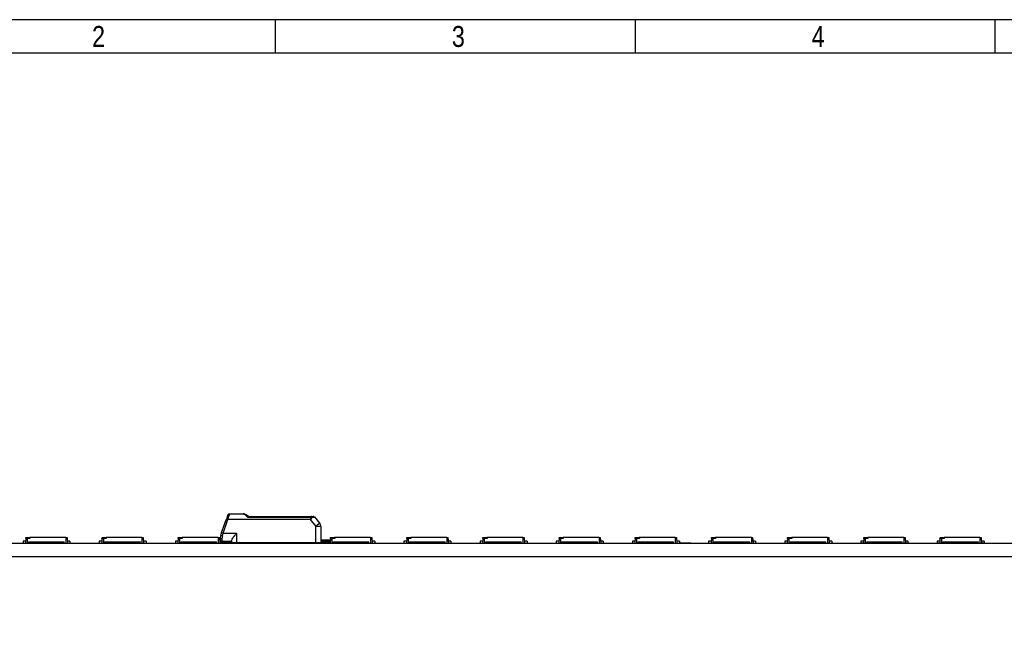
# Model space of a CAD drawing. Header units: millimetres. Extents: x 16 to 406, y 14 to 285.
# Tile 5 of 10: x 75 to 192, y 210 to 285. Entities that reach past the tile are written whole.
import ezdxf

# ---------------------------------------------------------------- set-up
doc = ezdxf.new("R2010")
doc.units = ezdxf.units.MM
for name, color, linetype in [('10', 7, 'Continuous'), ('Default', 7, 'Continuous'), ('LINLED_280X24MM_', 7, 'Continuous')]:
    doc.layers.add(name, color=color, linetype=linetype)
doc.styles.add('SEACAD_Arial', font='arial.ttf')

# ---------------------------------------------------------------- blocks, each defined once
blk = doc.blocks.new('SE1')
at = {"layer": 'LINLED_280X24MM_', "color": 7, "linetype": 'Continuous'}
for p, q in [((99.75, 225.51), (99.68, 225.31)), ((99.94, 225.6), (99.87, 225.35)), ((99.94, 225.64), (101.58, 225.64)), ((99.94, 225.64), (99.94, 225.6)), ((101.58, 225.6), (99.94, 225.6)), ((101.58, 225.6), (101.58, 225.64)), ((102.2, 225.34), (101.92, 225.54)), ((102.2, 225.34), (109.68, 225.34)), ((109.68, 225.34), (109.9, 225.34)), ((109.68, 225.34), (109.68, 225.23)), ((98.99, 223.42), (99.57, 225.01)), ((99.18, 223.35), (99.76, 224.95)), ((99.18, 223.94), (99.51, 224.84)), ((99.68, 225.31), (99.57, 225.01)), ((99.76, 224.99), (99.76, 224.95)), ((99.76, 224.99), (109.55, 224.99)), ((109.55, 224.95), (99.76, 224.95)), ((102.14, 225.23), (109.68, 225.23)), ((109.55, 224.95), (109.55, 224.99)), ((109.55, 224.95), (110.22, 224.15)), ((110.06, 225.27), (110.68, 224.53)), ((98.99, 223.42), (98.9, 223.16)), ((99.18, 223.35), (100.79, 223.35)), ((100.79, 223.35), (100.79, 222.24)), ((110.23, 222.24), (110.22, 224.15)), ((110.82, 224.15), (110.84, 222.24)), ((69.79, 222.14), (349.79, 222.14)), ((75.64, 222.39), (75.33, 222.39)), ((75.33, 222.39), (75.33, 222.14)), ((75.66, 222.69), (75.63, 222.14)), ((75.66, 222.69), (75.67, 222.84)), ((75.66, 222.69), (75.83, 222.69)), ((75.67, 222.84), (76.15, 222.84)), ((76.16, 222.69), (75.83, 222.69)), ((75.83, 222.69), (75.83, 222.14)), ((76.03, 222.14), (76.01, 222.29)), ((76.01, 222.29), (76.13, 222.29)), ((76.13, 222.29), (80.13, 222.29)), ((76.13, 222.29), (76.13, 222.14)), ((76.15, 222.84), (76.16, 222.69)), ((80.43, 222.84), (76.15, 222.84)), ((80.13, 222.29), (80.24, 222.29)), ((80.13, 222.29), (80.13, 222.14)), ((80.23, 222.14), (80.24, 222.29)), ((80.43, 222.84), (80.58, 222.84)), ((80.43, 222.84), (80.43, 222.14)), ((80.58, 222.84), (80.63, 222.14)), ((80.93, 222.39), (80.61, 222.39)), ((80.93, 222.39), (80.93, 222.14)), ((84.72, 222.39), (84.41, 222.39)), ((84.41, 222.39), (84.41, 222.14)), ((84.74, 222.69), (84.71, 222.14)), ((84.74, 222.69), (84.75, 222.84)), ((84.74, 222.69), (84.91, 222.69)), ((84.75, 222.84), (85.23, 222.84)), ((85.24, 222.69), (84.91, 222.69)), ((84.91, 222.69), (84.91, 222.14)), ((85.11, 222.14), (85.09, 222.29)), ((85.09, 222.29), (85.21, 222.29)), ((85.21, 222.29), (89.21, 222.29)), ((85.21, 222.29), (85.21, 222.14)), ((85.23, 222.84), (85.24, 222.69)), ((89.51, 222.84), (85.23, 222.84)), ((89.21, 222.29), (89.32, 222.29)), ((89.21, 222.29), (89.21, 222.14)), ((89.31, 222.14), (89.32, 222.29)), ((89.51, 222.84), (89.66, 222.84)), ((89.51, 222.84), (89.51, 222.14)), ((89.66, 222.84), (89.71, 222.14)), ((90.01, 222.39), (89.69, 222.39)), ((90.01, 222.39), (90.01, 222.14)), ((93.8, 222.39), (93.49, 222.39)), ((93.49, 222.39), (93.49, 222.14)), ((93.82, 222.69), (93.79, 222.14)), ((93.82, 222.69), (93.83, 222.84)), ((93.82, 222.69), (93.99, 222.69)), ((93.83, 222.84), (94.31, 222.84)), ((94.32, 222.69), (93.99, 222.69)), ((93.99, 222.69), (93.99, 222.14)), ((94.19, 222.14), (94.17, 222.29)), ((94.17, 222.29), (94.29, 222.29)), ((94.29, 222.29), (98.29, 222.29)), ((94.29, 222.29), (94.29, 222.14)), ((94.31, 222.84), (94.32, 222.69)), ((98.59, 222.84), (94.31, 222.84)), ((96.27, 222.14), (96.27, 222.14)), ((96.57, 222.14), (96.57, 222.14)), ((97.29, 222.14), (97.04, 222.14)), ((97.04, 222.14), (97.04, 222.14)), ((97.4, 222.14), (97.29, 222.14)), ((97.29, 222.14), (97.29, 222.14)), ((97.4, 222.14), (97.4, 222.14)), ((97.65, 222.14), (97.4, 222.14)), ((97.65, 222.14), (97.65, 222.14)), ((98.23, 222.14), (98.15, 222.14)), ((98.15, 222.14), (98.15, 222.14)), ((98.23, 222.14), (98.23, 222.14)), ((98.29, 222.29), (98.4, 222.29)), ((98.29, 222.29), (98.29, 222.14)), ((98.34, 222.14), (98.34, 222.14)), ((98.39, 222.14), (98.4, 222.29)), ((98.59, 222.84), (98.74, 222.84)), ((98.59, 222.84), (98.59, 222.14)), ((98.74, 222.84), (98.79, 222.14)), ((98.89, 222.39), (98.77, 222.39)), ((98.84, 222.82), (98.84, 222.54)), ((98.89, 222.29), (98.89, 222.41)), ((98.89, 222.29), (98.89, 222.19)), ((100.59, 222.19), (98.89, 222.19)), ((99.04, 222.69), (99.04, 222.34)), ((100.19, 222.34), (99.04, 222.34)), ((99.09, 222.19), (99.09, 222.14)), ((100.19, 222.43), (100.19, 222.24)), ((100.19, 222.24), (100.79, 222.24)), ((100.59, 222.19), (100.59, 222.24)), ((100.59, 222.19), (101.24, 222.19)), ((100.79, 222.24), (110.23, 222.24)), ((101.24, 222.19), (101.19, 222.24)), ((101.24, 222.19), (101.32, 222.19)), ((101.32, 222.24), (101.32, 222.19)), ((101.94, 222.19), (101.32, 222.19)), ((102.14, 222.24), (102.14, 222.23)), ((102.57, 222.24), (102.57, 222.14)), ((102.87, 222.24), (102.87, 222.14)), ((103.07, 222.24), (103.07, 222.14)), ((103.27, 222.14), (103.25, 222.24)), ((103.37, 222.24), (103.37, 222.14)), ((107.37, 222.24), (107.37, 222.14)), ((107.47, 222.14), (107.48, 222.24)), ((107.67, 222.24), (107.67, 222.14)), ((107.86, 222.24), (107.87, 222.14)), ((108.17, 222.24), (108.17, 222.14)), ((109.89, 222.24), (109.89, 222.19)), ((111.94, 222.19), (109.89, 222.19)), ((110.23, 222.24), (110.84, 222.24)), ((111.79, 222.49), (110.83, 222.49)), ((111.79, 222.34), (110.84, 222.34)), ((111.65, 222.19), (111.65, 222.14)), ((111.79, 222.34), (111.79, 222.49)), ((111.94, 222.49), (111.79, 222.49)), ((111.94, 222.49), (111.94, 222.29)), ((111.96, 222.39), (111.94, 222.39)), ((111.94, 222.19), (111.94, 222.29)), ((111.98, 222.69), (111.95, 222.14)), ((111.98, 222.69), (111.99, 222.84)), ((111.98, 222.69), (112.15, 222.69)), ((111.99, 222.84), (112.47, 222.84)), ((112.48, 222.69), (112.15, 222.69)), ((112.15, 222.69), (112.15, 222.14)), ((112.35, 222.14), (112.33, 222.29)), ((112.33, 222.29), (112.45, 222.29)), ((112.45, 222.29), (116.45, 222.29)), ((112.45, 222.29), (112.45, 222.14)), ((112.47, 222.84), (112.48, 222.69)), ((116.75, 222.84), (112.47, 222.84)), ((116.45, 222.29), (116.56, 222.29)), ((116.45, 222.29), (116.45, 222.14)), ((116.55, 222.14), (116.56, 222.29)), ((116.75, 222.84), (116.9, 222.84)), ((116.75, 222.84), (116.75, 222.14)), ((116.9, 222.84), (116.95, 222.14)), ((117.25, 222.39), (116.93, 222.39)), ((117.25, 222.39), (117.25, 222.14)), ((121.04, 222.39), (120.73, 222.39)), ((120.73, 222.39), (120.73, 222.14)), ((121.06, 222.69), (121.03, 222.14)), ((121.06, 222.69), (121.07, 222.84)), ((121.06, 222.69), (121.23, 222.69)), ((121.07, 222.84), (121.55, 222.84)), ((121.56, 222.69), (121.23, 222.69)), ((121.23, 222.69), (121.23, 222.14)), ((121.43, 222.14), (121.41, 222.29)), ((121.41, 222.29), (121.53, 222.29)), ((121.53, 222.29), (125.53, 222.29)), ((121.53, 222.29), (121.53, 222.14)), ((121.55, 222.84), (121.56, 222.69)), ((125.83, 222.84), (121.55, 222.84)), ((125.53, 222.29), (125.64, 222.29)), ((125.53, 222.29), (125.53, 222.14)), ((125.63, 222.14), (125.64, 222.29)), ((125.83, 222.84), (125.98, 222.84)), ((125.83, 222.84), (125.83, 222.14)), ((125.98, 222.84), (126.03, 222.14)), ((126.33, 222.39), (126.01, 222.39)), ((126.33, 222.39), (126.33, 222.14)), ((130.12, 222.39), (129.81, 222.39)), ((129.81, 222.39), (129.81, 222.14)), ((130.14, 222.69), (130.11, 222.14)), ((130.14, 222.69), (130.15, 222.84)), ((130.14, 222.69), (130.31, 222.69)), ((130.15, 222.84), (130.63, 222.84)), ((130.64, 222.69), (130.31, 222.69)), ((130.31, 222.69), (130.31, 222.14)), ((130.51, 222.14), (130.49, 222.29)), ((130.49, 222.29), (130.61, 222.29)), ((130.61, 222.29), (134.61, 222.29)), ((130.61, 222.29), (130.61, 222.14)), ((130.63, 222.84), (130.64, 222.69)), ((134.91, 222.84), (130.63, 222.84)), ((134.61, 222.29), (134.72, 222.29)), ((134.61, 222.29), (134.61, 222.14)), ((134.71, 222.14), (134.72, 222.29)), ((134.91, 222.84), (135.06, 222.84)), ((134.91, 222.84), (134.91, 222.14)), ((135.06, 222.84), (135.11, 222.14)), ((135.41, 222.39), (135.09, 222.39)), ((135.41, 222.39), (135.41, 222.14)), ((139.2, 222.39), (138.89, 222.39)), ((138.89, 222.39), (138.89, 222.14)), ((139.22, 222.69), (139.19, 222.14)), ((139.22, 222.69), (139.23, 222.84)), ((139.22, 222.69), (139.39, 222.69)), ((139.23, 222.84), (139.71, 222.84)), ((139.72, 222.69), (139.39, 222.69)), ((139.39, 222.69), (139.39, 222.14)), ((139.59, 222.14), (139.57, 222.29)), ((139.57, 222.29), (139.69, 222.29)), ((139.69, 222.29), (143.69, 222.29)), ((139.69, 222.29), (139.69, 222.14)), ((139.71, 222.84), (139.72, 222.69)), ((143.99, 222.84), (139.71, 222.84)), ((143.69, 222.29), (143.8, 222.29)), ((143.69, 222.29), (143.69, 222.14)), ((143.79, 222.14), (143.8, 222.29)), ((143.99, 222.84), (144.14, 222.84)), ((143.99, 222.84), (143.99, 222.14)), ((144.14, 222.84), (144.19, 222.14)), ((144.49, 222.39), (144.17, 222.39)), ((144.49, 222.39), (144.49, 222.14)), ((148.28, 222.39), (147.97, 222.39)), ((147.97, 222.39), (147.97, 222.14)), ((148.3, 222.69), (148.27, 222.14)), ((148.3, 222.69), (148.31, 222.84)), ((148.3, 222.69), (148.47, 222.69)), ((148.31, 222.84), (148.79, 222.84)), ((148.8, 222.69), (148.47, 222.69)), ((148.47, 222.69), (148.47, 222.14)), ((148.67, 222.14), (148.65, 222.29)), ((148.65, 222.29), (148.77, 222.29)), ((148.77, 222.29), (152.77, 222.29)), ((148.77, 222.29), (148.77, 222.14)), ((148.79, 222.84), (148.8, 222.69)), ((153.07, 222.84), (148.79, 222.84)), ((152.77, 222.29), (152.88, 222.29)), ((152.77, 222.29), (152.77, 222.14)), ((152.87, 222.14), (152.88, 222.29)), ((153.07, 222.84), (153.22, 222.84)), ((153.07, 222.84), (153.07, 222.14)), ((153.22, 222.84), (153.27, 222.14)), ((153.57, 222.39), (153.25, 222.39)), ((153.38, 222.14), (153.38, 222.14)), ((153.57, 222.39), (153.57, 222.14)), ((153.9, 222.14), (153.57, 222.14)), ((154.19, 222.14), (153.9, 222.14)), ((153.9, 222.14), (153.9, 222.14)), ((154.2, 222.14), (154.19, 222.14)), ((154.19, 222.14), (154.19, 222.14)), ((154.93, 222.14), (154.2, 222.14)), ((154.2, 222.14), (154.2, 222.14)), ((154.93, 222.14), (154.93, 222.14)), ((155.2, 222.14), (155.2, 222.14)), ((155.22, 222.14), (155.22, 222.14)), ((157.36, 222.39), (157.05, 222.39)), ((157.05, 222.39), (157.05, 222.14)), ((157.11, 222.14), (157.11, 222.14)), ((157.23, 222.14), (157.23, 222.14)), ((157.38, 222.69), (157.35, 222.14)), ((157.38, 222.69), (157.39, 222.84)), ((157.38, 222.69), (157.55, 222.69)), ((157.39, 222.84), (157.87, 222.84)), ((157.88, 222.69), (157.55, 222.69)), ((157.55, 222.69), (157.55, 222.14)), ((157.75, 222.14), (157.73, 222.29)), ((157.73, 222.29), (157.85, 222.29)), ((157.85, 222.29), (161.85, 222.29)), ((157.85, 222.29), (157.85, 222.14)), ((157.87, 222.84), (157.88, 222.69)), ((162.15, 222.84), (157.87, 222.84)), ((161.85, 222.29), (161.96, 222.29)), ((161.85, 222.29), (161.85, 222.14)), ((161.95, 222.14), (161.96, 222.29)), ((162.15, 222.84), (162.3, 222.84)), ((162.15, 222.84), (162.15, 222.14)), ((162.3, 222.84), (162.35, 222.14)), ((162.65, 222.39), (162.33, 222.39)), ((162.65, 222.39), (162.65, 222.14)), ((166.44, 222.39), (166.13, 222.39)), ((166.13, 222.39), (166.13, 222.14)), ((166.46, 222.69), (166.43, 222.14)), ((166.46, 222.69), (166.47, 222.84)), ((166.46, 222.69), (166.63, 222.69)), ((166.47, 222.84), (166.95, 222.84)), ((166.96, 222.69), (166.63, 222.69)), ((166.63, 222.69), (166.63, 222.14)), ((166.83, 222.14), (166.81, 222.29)), ((166.81, 222.29), (166.93, 222.29)), ((166.93, 222.29), (170.93, 222.29)), ((166.93, 222.29), (166.93, 222.14)), ((166.95, 222.84), (166.96, 222.69)), ((171.23, 222.84), (166.95, 222.84)), ((170.93, 222.29), (171.04, 222.29)), ((170.93, 222.29), (170.93, 222.14)), ((171.03, 222.14), (171.04, 222.29)), ((171.23, 222.84), (171.38, 222.84)), ((171.23, 222.84), (171.23, 222.14)), ((171.38, 222.84), (171.43, 222.14)), ((171.73, 222.39), (171.41, 222.39)), ((171.73, 222.39), (171.73, 222.14)), ((175.52, 222.39), (175.21, 222.39)), ((175.21, 222.39), (175.21, 222.14)), ((175.51, 222.14), (175.21, 222.14)), ((175.54, 222.69), (175.51, 222.14)), ((175.54, 222.69), (175.55, 222.84)), ((175.54, 222.69), (175.71, 222.69)), ((175.55, 222.84), (176.03, 222.84)), ((176.04, 222.69), (175.71, 222.69)), ((175.71, 222.69), (175.71, 222.14)), ((175.91, 222.14), (175.89, 222.29)), ((175.89, 222.29), (176.01, 222.29)), ((176.01, 222.29), (180.01, 222.29)), ((176.01, 222.29), (176.01, 222.14)), ((176.03, 222.84), (176.04, 222.69)), ((180.31, 222.84), (176.03, 222.84)), ((180.01, 222.29), (180.12, 222.29)), ((180.01, 222.29), (180.01, 222.14)), ((180.11, 222.14), (180.12, 222.29)), ((180.31, 222.84), (180.46, 222.84)), ((180.31, 222.84), (180.31, 222.14)), ((180.46, 222.84), (180.51, 222.14)), ((180.81, 222.39), (180.49, 222.39)), ((180.81, 222.14), (180.51, 222.14)), ((180.81, 222.39), (180.81, 222.14)), ((184.6, 222.39), (184.29, 222.39)), ((184.29, 222.39), (184.29, 222.14)), ((184.59, 222.14), (184.29, 222.14)), ((184.62, 222.69), (184.59, 222.14)), ((184.62, 222.69), (184.63, 222.84)), ((184.62, 222.69), (184.79, 222.69)), ((184.63, 222.84), (185.11, 222.84)), ((185.12, 222.69), (184.79, 222.69)), ((184.79, 222.69), (184.79, 222.14)), ((184.99, 222.14), (184.97, 222.29)), ((184.97, 222.29), (185.09, 222.29)), ((185.09, 222.29), (189.09, 222.29)), ((185.09, 222.29), (185.09, 222.14)), ((185.11, 222.84), (185.12, 222.69)), ((189.39, 222.84), (185.11, 222.84)), ((189.09, 222.29), (189.2, 222.29)), ((189.09, 222.29), (189.09, 222.14)), ((189.19, 222.14), (189.2, 222.29)), ((189.39, 222.84), (189.54, 222.84)), ((189.39, 222.84), (189.39, 222.14)), ((189.54, 222.84), (189.59, 222.14)), ((189.89, 222.39), (189.57, 222.39)), ((189.89, 222.14), (189.59, 222.14)), ((189.89, 222.39), (189.89, 222.14)), ((69.79, 220.54), (349.79, 220.54))]:
    blk.add_line(p, q, dxfattribs=at)
for centre, radius, start, end in [((99.94, 225.44), 0.2, 90, 159.9634), ((-10.02, 257.85), 114.59, 343.3388, 343.5257), ((101.58, 225.04), 0.599, 70.077, 90.0349), ((101.58, 225.24), 0.353, 49.1239, 89.2924), ((101.62, 225.13), 0.505, 54.9177, 71.3097), ((115.71, 241.85), 21.45, 229.5957, 230.7664), ((109.77, 229.15), 3.81, 268.7827, 271.9885), ((109.9, 225.14), 0.2, 40.0001, 90), ((109.9, 225.14), 0.196, 39.3353, 82.5398), ((109.64, 224.8), 0.431, 73.9343, 85.5299), ((108.77, 231.35), 6.22, 279.2112, 281.925), ((108.77, 231.35), 6.22, 281.925, 281.9788), ((110.22, 224.14), 0.6, 0.5, 40), ((99.84, 222.82), 1, 160.0137, 179.984), ((100, 222.78), 1.16, 161.3406, 178.3795), ((97.02, 217.57), 6.17, 69.5507, 71.4033), ((100.28, 222.68), 1.24, 163.9797, 179.9542), ((76.63, 229.75), 23.44, 343.3359, 344.1579), ((99.04, 222.54), 0.2, 180, 269.9999), ((99.04, 222.09), 0.25, 90, 126.8699), ((101.94, 222.79), 0.6, 270, 290.2964), ((101.94, 222.79), 0.6, 290.2965, 293.5565), ((109.89, 222.79), 0.6, 246.4435, 270), ((111.79, 222.09), 0.25, 53.1301, 90)]:
    blk.add_arc(centre, radius, start, end, dxfattribs=at)
for centre, major_axis, ratio, start_param, end_param in [((109.68, 225.14), (0, -0.2), 0.460757, 1.946347, 3.141593), ((99.76, 224.95), (0.188, -0.068), 0.0082, 1.573739, 3.141593), ((110.22, 224.14), (-0.46, -0.386), 0.006685, 3.141593, 4.704499), ((99.08, 223.09), (-0.188, 0.068), 0.296455, 0.000052, 1.678492), ((110.22, 224.14), (0.6, 0.005), 0.008726, 0, 1.567882), ((99.04, 222.82), (0.2, 0), 0.65625, 3.141566, 4.71239)]:
    blk.add_ellipse(centre, major_axis=major_axis, ratio=ratio, start_param=start_param, end_param=end_param, dxfattribs=at)
for points in [[(99.87, 225.35), (99.79, 225.37), (99.69, 225.35), (99.68, 225.31)], [(101.92, 225.54), (101.9, 225.55), (101.85, 225.54), (101.81, 225.51)], [(102.2, 225.34), (102.18, 225.34), (102.16, 225.3), (102.14, 225.23)], [(109.93, 225.34), (109.93, 225.34), (109.92, 225.34), (109.92, 225.34)]]:
    blk.add_open_spline(points, degree=3, dxfattribs=at)
for points, knots in [([(99.75, 225.51), (99.76, 225.54), (99.79, 225.57), (99.86, 225.6), (99.9, 225.6), (99.94, 225.6)], [0, 0, 0, 0, 0.5, 0.5, 1, 1, 1, 1]), ([(99.76, 224.99), (99.71, 225), (99.67, 225.02), (99.6, 225.02), (99.58, 225.02), (99.57, 225.01)], [0, 0, 0, 0, 0.5, 0.5, 1, 1, 1, 1]), ([(109.55, 224.99), (109.56, 224.99), (109.58, 225), (109.61, 225.02), (109.63, 225.05), (109.65, 225.09), (109.66, 225.13), (109.67, 225.18), (109.68, 225.21), (109.68, 225.23)], [0, 0, 0, 0, 0.110474, 0.221192, 0.340028, 0.473427, 0.625996, 0.800833, 1, 1, 1, 1]), ([(109.76, 225.21), (109.74, 225.15), (109.72, 225.07), (109.63, 224.98), (109.58, 224.96), (109.55, 224.95)], [0, 0, 0, 0, 0.545028, 0.76451, 1, 1, 1, 1]), ([(100.19, 222.43), (100.19, 222.46), (100.2, 222.5), (100.22, 222.54), (100.25, 222.6), (100.28, 222.67), (100.33, 222.73), (100.39, 222.83), (100.47, 222.93), (100.55, 223.04), (100.62, 223.14), (100.7, 223.24), (100.78, 223.35), (100.78, 223.35), (100.78, 223.35), (100.79, 223.35)], [0, 0, 0, 0, 0.173899, 0.173899, 0.173899, 0.392977, 0.392977, 0.392977, 0.700946, 0.700946, 0.700946, 0.996346, 0.996346, 0.996346, 1, 1, 1, 1])]:
    blk.add_open_spline(points, degree=3, knots=knots, dxfattribs=at)
blk.add_rational_spline([(101.91, 225.54), (101.91, 225.54), (101.92, 225.54), (101.92, 225.54)], [1.05999781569, 1.07012431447, 1.08153268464, 1.0942229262], degree=3, dxfattribs=at)

msp = doc.modelspace()

# ---------------------------------------------------------------- linework, layer by layer
at = {"layer": '10', "color": 7, "linetype": 'Continuous'}
for p, q in [((105.444, 280.578), (105.444, 284.578)), ((148.333, 280.578), (148.333, 284.578)), ((191.222, 280.578), (191.222, 284.578)), ((405.666, 280.578), (19.666, 280.578))]:
    msp.add_line(p, q, dxfattribs=at)
msp.add_lwpolyline([(405.666, 13.577), (405.666, 284.577), (15.666, 284.577), (15.666, 13.577), (405.666, 13.577)], dxfattribs=at)

# ---------------------------------------------------------------- block references
at = {"layer": 'Default'}
msp.add_blockref('SE1', (0, 0), dxfattribs=at)

# ---------------------------------------------------------------- texts
at = {"layer": '10', "char_height": 2.5, "width": 1.52175, "attachment_point": 1, "style": 'SEACAD_Arial'}
for s, insert in [('{\\farial rounded mt|b0||i0||c0|p34;\\C7;\\H2.50000002;\\W0.8;2}', (83.555, 283.828)), ('{\\farial rounded mt|b0||i0||c0|p34;\\C7;\\H2.50000002;\\W0.8;3}', (126.444, 283.828)), ('{\\farial rounded mt|b0||i0||c0|p34;\\C7;\\H2.50000002;\\W0.8;4}', (169.333, 283.828))]:
    msp.add_mtext(s, dxfattribs=dict(at, insert=insert))

doc.saveas('drawing.dxf')
